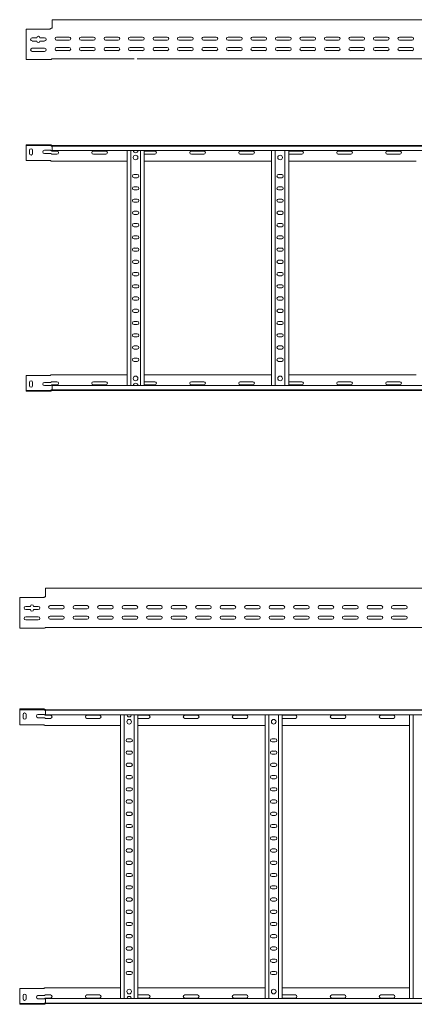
# Model space of a CAD drawing. Header units: millimetres. Extents: x -587 to 3650, y -4791 to -106.
# Tile 3 of 11: x 637 to 1443, y -4791 to -2780. Entities that reach past the tile are written whole.
import ezdxf

# ---------------------------------------------------------------- set-up
doc = ezdxf.new("R2010")
doc.units = ezdxf.units.MM

msp = doc.modelspace()

# ---------------------------------------------------------------- linework, layer by layer
at = {"color": 7, "linetype": 'Continuous', "lineweight": 15}
for p, q in [((3650.2, -2780.5), (703.2, -2780.5)), ((703.2, -2780.5), (703.2, -2787.9)), ((703.2, -2787.9), (703.2, -2793.2)), ((703.2, -2793.2), (703.2, -2793.6)), ((703.2, -2793.6), (703.2, -2797.5)), ((650.2, -2799.5), (650.2, -2857.5)), ((698.4, -2799.5), (650.2, -2799.5)), ((699.9, -2799.1), (700.5, -2798.7)), ((702.1, -2798), (702.2, -2798)), ((702.2, -2798), (703.2, -2798)), ((662.5, -2817.5), (672, -2817.5)), ((672, -2824), (662.5, -2824)), ((678.5, -2817.5), (688, -2817.5)), ((688, -2824), (678.5, -2824)), ((712.5, -2816), (738, -2816)), ((738, -2822.5), (712.5, -2822.5)), ((762.5, -2816), (788, -2816)), ((788, -2822.5), (762.5, -2822.5)), ((812.5, -2816), (838, -2816)), ((838, -2822.5), (812.5, -2822.5)), ((862.5, -2816), (888, -2816)), ((888, -2822.5), (862.5, -2822.5)), ((912.5, -2816), (938, -2816)), ((938, -2822.5), (912.5, -2822.5)), ((962.5, -2816), (988, -2816)), ((988, -2822.5), (962.5, -2822.5)), ((1012.5, -2816), (1038, -2816)), ((1038, -2822.5), (1012.5, -2822.5)), ((1062.5, -2816), (1088, -2816)), ((1088, -2822.5), (1062.5, -2822.5)), ((1112.5, -2816), (1138, -2816)), ((1138, -2822.5), (1112.5, -2822.5)), ((1162.5, -2816), (1188, -2816)), ((1188, -2822.5), (1162.5, -2822.5)), ((1212.5, -2816), (1238, -2816)), ((1238, -2822.5), (1212.5, -2822.5)), ((1262.5, -2816), (1288, -2816)), ((1288, -2822.5), (1262.5, -2822.5)), ((1312.5, -2816), (1338, -2816)), ((1338, -2822.5), (1312.5, -2822.5)), ((1362.5, -2816), (1388, -2816)), ((1388, -2822.5), (1362.5, -2822.5)), ((1412.5, -2816), (1438, -2816)), ((1438, -2822.5), (1412.5, -2822.5)), ((662.5, -2838.7), (688, -2838.7)), ((688, -2845.2), (662.5, -2845.2)), ((712.5, -2837.2), (738, -2837.2)), ((738, -2843.7), (712.5, -2843.7)), ((762.5, -2837.2), (788, -2837.2)), ((788, -2843.7), (762.5, -2843.7)), ((812.5, -2837.2), (838, -2837.2)), ((838, -2843.7), (812.5, -2843.7)), ((861.4, -2843.5), (861.9, -2843.5)), ((862.5, -2837.2), (888, -2837.2)), ((888, -2843.7), (862.5, -2843.7)), ((885.5, -2843.5), (889.1, -2843.5)), ((912.5, -2837.2), (938, -2837.2)), ((938, -2843.7), (912.5, -2843.7)), ((962.5, -2837.2), (988, -2837.2)), ((988, -2843.7), (962.5, -2843.7)), ((1012.5, -2837.2), (1038, -2837.2)), ((1038, -2843.7), (1012.5, -2843.7)), ((1062.5, -2837.2), (1088, -2837.2)), ((1088, -2843.7), (1062.5, -2843.7)), ((1112.5, -2837.2), (1138, -2837.2)), ((1138, -2843.7), (1112.5, -2843.7)), ((1162.5, -2837.2), (1188, -2837.2)), ((1188, -2843.7), (1162.5, -2843.7)), ((1180.5, -2843.5), (1184.4, -2843.5)), ((1212.5, -2837.2), (1238, -2837.2)), ((1238, -2843.7), (1212.5, -2843.7)), ((1262.5, -2837.2), (1288, -2837.2)), ((1288, -2843.7), (1262.5, -2843.7)), ((1312.5, -2837.2), (1338, -2837.2)), ((1338, -2843.7), (1312.5, -2843.7)), ((1362.5, -2837.2), (1388, -2837.2)), ((1388, -2843.7), (1362.5, -2843.7)), ((1412.5, -2837.2), (1438, -2837.2)), ((1438, -2843.7), (1412.5, -2843.7)), ((650.2, -2857.5), (650.2, -2862)), ((650.2, -2862), (699.9, -2862)), ((703.2, -2860.5), (870.8, -2860.5)), ((876.7, -2860.5), (1755.8, -2860.5)), ((650.2, -3035.9), (650.2, -3037.4)), ((698.4, -3035.9), (650.2, -3035.9)), ((650.2, -3037.4), (698.4, -3037.4)), ((650.2, -3040.4), (650.2, -3037.4)), ((650.2, -3067.9), (650.2, -3040.4)), ((657, -3047.2), (657, -3053.7)), ((663.5, -3053.7), (663.5, -3047.2)), ((687.5, -3047.2), (699.9, -3047.2)), ((699.9, -3053.7), (687.5, -3053.7)), ((698.4, -3035.9), (699.9, -3035.9)), ((699.9, -3037.4), (698.4, -3037.4)), ((699.9, -3035.9), (700.5, -3036)), ((700.5, -3037.5), (699.9, -3037.4)), ((702.1, -3036.9), (702.2, -3037)), ((702.7, -3037.4), (703.2, -3037.4)), ((703.2, -3037.4), (3650.2, -3037.4)), ((703.2, -3038.5), (703.2, -3037.4)), ((3650.2, -3038.5), (703.2, -3038.5)), ((703.2, -3047.6), (703.2, -3038.5)), ((703.2, -3047.6), (3650.2, -3047.6)), ((713, -3048.7), (703.2, -3048.7)), ((703.2, -3055.2), (713, -3055.2)), ((813, -3048.7), (787.5, -3048.7)), ((787.5, -3055.2), (813, -3055.2)), ((856.2, -3527.2), (856.2, -3047.6)), ((863.7, -3527.2), (863.7, -3047.6)), ((883.7, -3527.2), (883.7, -3047.6)), ((891.2, -3527.2), (891.2, -3047.6)), ((913, -3048.7), (891.2, -3048.7)), ((891.2, -3055.2), (913, -3055.2)), ((1013, -3048.7), (987.5, -3048.7)), ((987.5, -3055.2), (1013, -3055.2)), ((1113, -3048.7), (1087.5, -3048.7)), ((1087.5, -3055.2), (1113, -3055.2)), ((1151.2, -3527.2), (1151.2, -3047.6)), ((1158.7, -3527.2), (1158.7, -3047.6)), ((1178.7, -3527.2), (1178.7, -3047.6)), ((1186.2, -3527.2), (1186.2, -3047.6)), ((1213, -3048.7), (1187.5, -3048.7)), ((1187.5, -3055.2), (1213, -3055.2)), ((1313, -3048.7), (1287.5, -3048.7)), ((1287.5, -3055.2), (1313, -3055.2)), ((1413, -3048.7), (1387.5, -3048.7)), ((1387.5, -3055.2), (1413, -3055.2)), ((698.4, -3067.9), (650.2, -3067.9)), ((699.9, -3068.3), (700.5, -3068.7)), ((703.2, -3069.4), (702.2, -3069.4)), ((703.2, -3069.4), (856.2, -3069.4)), ((891.2, -3069.4), (1151.2, -3069.4)), ((1186.2, -3069.4), (1446.2, -3069.4)), ((877, -3096.7), (870.5, -3096.7)), ((870.5, -3103.2), (877, -3103.2)), ((1172, -3096.7), (1165.5, -3096.7)), ((1165.5, -3103.2), (1172, -3103.2)), ((877, -3121.7), (870.5, -3121.7)), ((870.5, -3128.2), (877, -3128.2)), ((1172, -3121.7), (1165.5, -3121.7)), ((1165.5, -3128.2), (1172, -3128.2)), ((877, -3146.7), (870.5, -3146.7)), ((870.5, -3153.2), (877, -3153.2)), ((1172, -3146.7), (1165.5, -3146.7)), ((1165.5, -3153.2), (1172, -3153.2)), ((877, -3171.7), (870.5, -3171.7)), ((1172, -3171.7), (1165.5, -3171.7)), ((870.5, -3178.2), (877, -3178.2)), ((877, -3196.7), (870.5, -3196.7)), ((1165.5, -3178.2), (1172, -3178.2)), ((1172, -3196.7), (1165.5, -3196.7)), ((870.5, -3203.2), (877, -3203.2)), ((1165.5, -3203.2), (1172, -3203.2)), ((877, -3221.7), (870.5, -3221.7)), ((870.5, -3228.2), (877, -3228.2)), ((1172, -3221.7), (1165.5, -3221.7)), ((1165.5, -3228.2), (1172, -3228.2)), ((877, -3246.7), (870.5, -3246.7)), ((870.5, -3253.2), (877, -3253.2)), ((1172, -3246.7), (1165.5, -3246.7)), ((1165.5, -3253.2), (1172, -3253.2)), ((877, -3271.7), (870.5, -3271.7)), ((1172, -3271.7), (1165.5, -3271.7)), ((870.5, -3278.2), (877, -3278.2)), ((877, -3296.7), (870.5, -3296.7)), ((1165.5, -3278.2), (1172, -3278.2)), ((1172, -3296.7), (1165.5, -3296.7)), ((870.5, -3303.2), (877, -3303.2)), ((1165.5, -3303.2), (1172, -3303.2)), ((877, -3321.7), (870.5, -3321.7)), ((870.5, -3328.2), (877, -3328.2)), ((1172, -3321.7), (1165.5, -3321.7)), ((1165.5, -3328.2), (1172, -3328.2)), ((877, -3346.7), (870.5, -3346.7)), ((870.5, -3353.2), (877, -3353.2)), ((1172, -3346.7), (1165.5, -3346.7)), ((1165.5, -3353.2), (1172, -3353.2)), ((877, -3371.7), (870.5, -3371.7)), ((1172, -3371.7), (1165.5, -3371.7)), ((870.5, -3378.2), (877, -3378.2)), ((877, -3396.7), (870.5, -3396.7)), ((1165.5, -3378.2), (1172, -3378.2)), ((1172, -3396.7), (1165.5, -3396.7)), ((870.5, -3403.2), (877, -3403.2)), ((1165.5, -3403.2), (1172, -3403.2)), ((877, -3421.7), (870.5, -3421.7)), ((870.5, -3428.2), (877, -3428.2)), ((1172, -3421.7), (1165.5, -3421.7)), ((1165.5, -3428.2), (1172, -3428.2)), ((877, -3446.7), (870.5, -3446.7)), ((870.5, -3453.2), (877, -3453.2)), ((1172, -3446.7), (1165.5, -3446.7)), ((1165.5, -3453.2), (1172, -3453.2)), ((877, -3471.7), (870.5, -3471.7)), ((870.5, -3478.2), (877, -3478.2)), ((1172, -3471.7), (1165.5, -3471.7)), ((1165.5, -3478.2), (1172, -3478.2)), ((698.4, -3506.9), (650.2, -3506.9)), ((650.2, -3506.9), (650.2, -3534.4)), ((699.9, -3506.5), (700.5, -3506.1)), ((703.2, -3505.4), (702.2, -3505.4)), ((703.2, -3505.4), (856.2, -3505.4)), ((891.2, -3505.4), (1151.2, -3505.4)), ((1186.2, -3505.4), (1446.2, -3505.4)), ((650.2, -3534.4), (650.2, -3537.4)), ((650.2, -3538.9), (650.2, -3537.4)), ((650.2, -3537.4), (698.4, -3537.4)), ((657, -3527.7), (657, -3521.2)), ((663.5, -3521.2), (663.5, -3527.7)), ((699.9, -3521.2), (687.5, -3521.2)), ((687.5, -3527.7), (699.9, -3527.7)), ((699.9, -3537.4), (698.4, -3537.4)), ((700.5, -3537.3), (699.9, -3537.4)), ((702.1, -3537.9), (702.2, -3537.9)), ((702.7, -3537.4), (703.2, -3537.4)), ((703.2, -3519.7), (713, -3519.7)), ((713, -3526.2), (703.2, -3526.2)), ((3650.2, -3527.2), (703.2, -3527.2)), ((703.2, -3527.2), (703.2, -3536.3)), ((703.2, -3536.3), (3650.2, -3536.3)), ((703.2, -3536.3), (703.2, -3537.4)), ((703.2, -3537.4), (3650.2, -3537.4)), ((787.5, -3519.7), (813, -3519.7)), ((813, -3526.2), (787.5, -3526.2)), ((891.2, -3519.7), (913, -3519.7)), ((913, -3526.2), (891.2, -3526.2)), ((987.5, -3519.7), (1013, -3519.7)), ((1013, -3526.2), (987.5, -3526.2)), ((1087.5, -3519.7), (1113, -3519.7)), ((1113, -3526.2), (1087.5, -3526.2)), ((1187.5, -3519.7), (1213, -3519.7)), ((1213, -3526.2), (1187.5, -3526.2)), ((1287.5, -3519.7), (1313, -3519.7)), ((1313, -3526.2), (1287.5, -3526.2)), ((1387.5, -3519.7), (1413, -3519.7)), ((1413, -3526.2), (1387.5, -3526.2)), ((698.4, -3538.9), (650.2, -3538.9)), ((698.4, -3538.9), (699.9, -3538.9)), ((699.9, -3538.9), (700.5, -3538.9)), ((685.3, -3960.5), (637.1, -3960.5)), ((637.1, -3960.5), (637.1, -4018.5)), ((686.7, -3960.1), (687.3, -3959.6)), ((689, -3959), (690.1, -3959)), ((689, -3959), (689, -3959)), ((3637.1, -3941.5), (690.1, -3941.5)), ((690.1, -3941.5), (690.1, -3948.9)), ((690.1, -3948.9), (690.1, -3954.2)), ((690.1, -3954.2), (690.1, -3954.6)), ((690.1, -3954.6), (690.1, -3958.5)), ((649.4, -3978.5), (658.9, -3978.5)), ((665.4, -3978.5), (674.9, -3978.5)), ((699.4, -3977), (724.9, -3977)), ((749.4, -3977), (774.9, -3977)), ((799.4, -3977), (824.9, -3977)), ((849.4, -3977), (874.9, -3977)), ((899.4, -3977), (924.9, -3977)), ((949.4, -3977), (974.9, -3977)), ((999.4, -3977), (1024.9, -3977)), ((1049.4, -3977), (1074.9, -3977)), ((1099.4, -3977), (1124.9, -3977)), ((1149.4, -3977), (1174.9, -3977)), ((1199.4, -3977), (1224.9, -3977)), ((1249.4, -3977), (1274.9, -3977)), ((1299.4, -3977), (1324.9, -3977)), ((1349.4, -3977), (1374.9, -3977)), ((1399.4, -3977), (1424.9, -3977)), ((658.9, -3985), (649.4, -3985)), ((649.4, -3999.7), (674.9, -3999.7)), ((674.9, -3985), (665.4, -3985)), ((724.9, -3983.5), (699.4, -3983.5)), ((699.4, -3998.2), (724.9, -3998.2)), ((774.9, -3983.5), (749.4, -3983.5)), ((749.4, -3998.2), (774.9, -3998.2)), ((824.9, -3983.5), (799.4, -3983.5)), ((799.4, -3998.2), (824.9, -3998.2)), ((874.9, -3983.5), (849.4, -3983.5)), ((849.4, -3998.2), (874.9, -3998.2)), ((924.9, -3983.5), (899.4, -3983.5)), ((899.4, -3998.2), (924.9, -3998.2)), ((974.9, -3983.5), (949.4, -3983.5)), ((949.4, -3998.2), (974.9, -3998.2)), ((1024.9, -3983.5), (999.4, -3983.5)), ((999.4, -3998.2), (1024.9, -3998.2)), ((1074.9, -3983.5), (1049.4, -3983.5)), ((1049.4, -3998.2), (1074.9, -3998.2)), ((1124.9, -3983.5), (1099.4, -3983.5)), ((1099.4, -3998.2), (1124.9, -3998.2)), ((1174.9, -3983.5), (1149.4, -3983.5)), ((1149.4, -3998.2), (1174.9, -3998.2)), ((1224.9, -3983.5), (1199.4, -3983.5)), ((1199.4, -3998.2), (1224.9, -3998.2)), ((1274.9, -3983.5), (1249.4, -3983.5)), ((1249.4, -3998.2), (1274.9, -3998.2)), ((1324.9, -3983.5), (1299.4, -3983.5)), ((1299.4, -3998.2), (1324.9, -3998.2)), ((1374.9, -3983.5), (1349.4, -3983.5)), ((1349.4, -3998.2), (1374.9, -3998.2)), ((1424.9, -3983.5), (1399.4, -3983.5)), ((1399.4, -3998.2), (1424.9, -3998.2)), ((637.1, -4018.5), (637.1, -4023)), ((674.9, -4006.2), (649.4, -4006.2)), ((724.9, -4004.7), (699.4, -4004.7)), ((774.9, -4004.7), (749.4, -4004.7)), ((824.9, -4004.7), (799.4, -4004.7)), ((848.3, -4004.5), (848.8, -4004.5)), ((874.9, -4004.7), (849.4, -4004.7)), ((872.4, -4004.5), (875.9, -4004.5)), ((924.9, -4004.7), (899.4, -4004.7)), ((974.9, -4004.7), (949.4, -4004.7)), ((1024.9, -4004.7), (999.4, -4004.7)), ((1074.9, -4004.7), (1049.4, -4004.7)), ((1124.9, -4004.7), (1099.4, -4004.7)), ((1174.9, -4004.7), (1149.4, -4004.7)), ((1167.4, -4004.5), (1171.3, -4004.5)), ((1224.9, -4004.7), (1199.4, -4004.7)), ((1274.9, -4004.7), (1249.4, -4004.7)), ((1324.9, -4004.7), (1299.4, -4004.7)), ((1374.9, -4004.7), (1349.4, -4004.7)), ((1424.9, -4004.7), (1399.4, -4004.7)), ((637.1, -4023), (686.7, -4023)), ((690.1, -4021.5), (857.7, -4021.5)), ((857.7, -4021.5), (863.5, -4021.5)), ((863.5, -4021.5), (1742.7, -4021.5)), ((637.1, -4188), (637.1, -4189.5)), ((685.3, -4188), (637.1, -4188)), ((637.1, -4189.5), (685.3, -4189.5)), ((637.1, -4192.5), (637.1, -4189.5)), ((637.1, -4220), (637.1, -4192.5)), ((643.9, -4199.3), (643.9, -4205.8)), ((650.4, -4205.8), (650.4, -4199.3)), ((674.4, -4199.3), (686.7, -4199.3)), ((685.3, -4188), (686.7, -4188)), ((686.7, -4189.5), (685.3, -4189.5)), ((686.7, -4188), (687.3, -4188.1)), ((687.3, -4189.6), (686.7, -4189.5)), ((689, -4189), (689, -4189.1)), ((689.6, -4189.5), (690, -4189.5)), ((690, -4189.5), (3637.1, -4189.5)), ((690.1, -4190.6), (690.1, -4189.5)), ((3637.1, -4190.6), (690.1, -4190.6)), ((690.1, -4199.7), (690.1, -4190.6)), ((690.1, -4199.7), (3637.1, -4199.7)), ((699.9, -4200.8), (690.1, -4200.8)), ((799.9, -4200.8), (774.4, -4200.8)), ((843.1, -4779.3), (843.1, -4199.7)), ((850.6, -4779.3), (850.6, -4199.7)), ((870.6, -4779.3), (870.6, -4199.7)), ((878.1, -4779.3), (878.1, -4199.7)), ((899.9, -4200.8), (878.1, -4200.8)), ((999.9, -4200.8), (974.4, -4200.8)), ((1099.9, -4200.8), (1074.4, -4200.8)), ((1138.1, -4779.3), (1138.1, -4199.7)), ((1145.6, -4779.3), (1145.6, -4199.7)), ((1165.6, -4779.3), (1165.6, -4199.7)), ((1173.1, -4779.3), (1173.1, -4199.7)), ((1199.9, -4200.8), (1174.4, -4200.8)), ((1299.9, -4200.8), (1274.4, -4200.8)), ((1399.9, -4200.8), (1374.4, -4200.8)), ((1433.1, -4779.3), (1433.1, -4199.7)), ((1440.6, -4779.3), (1440.6, -4199.7)), ((685.3, -4220), (637.1, -4220)), ((686.7, -4205.8), (674.4, -4205.8)), ((686.7, -4220.4), (687.3, -4220.8)), ((690.1, -4221.5), (689, -4221.5)), ((690.1, -4207.3), (699.9, -4207.3)), ((690.1, -4221.5), (843.1, -4221.5)), ((774.4, -4207.3), (799.9, -4207.3)), ((878.1, -4207.3), (899.9, -4207.3)), ((878.1, -4221.5), (1138.1, -4221.5)), ((974.4, -4207.3), (999.9, -4207.3)), ((1074.4, -4207.3), (1099.9, -4207.3)), ((1173.1, -4221.5), (1433.1, -4221.5)), ((1174.4, -4207.3), (1199.9, -4207.3)), ((1274.4, -4207.3), (1299.9, -4207.3)), ((1374.4, -4207.3), (1399.9, -4207.3)), ((863.9, -4248.8), (857.4, -4248.8)), ((857.4, -4255.3), (863.9, -4255.3)), ((1158.9, -4248.8), (1152.4, -4248.8)), ((1152.4, -4255.3), (1158.9, -4255.3)), ((863.9, -4273.8), (857.4, -4273.8)), ((857.4, -4280.3), (863.9, -4280.3)), ((1158.9, -4273.8), (1152.4, -4273.8)), ((1152.4, -4280.3), (1158.9, -4280.3)), ((863.9, -4298.8), (857.4, -4298.8)), ((1158.9, -4298.8), (1152.4, -4298.8)), ((857.4, -4305.3), (863.9, -4305.3)), ((1152.4, -4305.3), (1158.9, -4305.3)), ((863.9, -4323.8), (857.4, -4323.8)), ((857.4, -4330.3), (863.9, -4330.3)), ((1158.9, -4323.8), (1152.4, -4323.8)), ((1152.4, -4330.3), (1158.9, -4330.3)), ((863.9, -4348.8), (857.4, -4348.8)), ((857.4, -4355.3), (863.9, -4355.3)), ((1158.9, -4348.8), (1152.4, -4348.8)), ((1152.4, -4355.3), (1158.9, -4355.3)), ((863.9, -4373.8), (857.4, -4373.8)), ((857.4, -4380.3), (863.9, -4380.3)), ((1158.9, -4373.8), (1152.4, -4373.8)), ((1152.4, -4380.3), (1158.9, -4380.3)), ((863.9, -4398.8), (857.4, -4398.8)), ((1158.9, -4398.8), (1152.4, -4398.8)), ((857.4, -4405.3), (863.9, -4405.3)), ((1152.4, -4405.3), (1158.9, -4405.3)), ((863.9, -4423.8), (857.4, -4423.8)), ((857.4, -4430.3), (863.9, -4430.3)), ((1158.9, -4423.8), (1152.4, -4423.8)), ((1152.4, -4430.3), (1158.9, -4430.3)), ((863.9, -4448.8), (857.4, -4448.8)), ((857.4, -4455.3), (863.9, -4455.3)), ((1158.9, -4448.8), (1152.4, -4448.8)), ((1152.4, -4455.3), (1158.9, -4455.3)), ((863.9, -4473.8), (857.4, -4473.8)), ((857.4, -4480.3), (863.9, -4480.3)), ((1158.9, -4473.8), (1152.4, -4473.8)), ((1152.4, -4480.3), (1158.9, -4480.3)), ((863.9, -4498.8), (857.4, -4498.8)), ((1158.9, -4498.8), (1152.4, -4498.8)), ((857.4, -4505.3), (863.9, -4505.3)), ((1152.4, -4505.3), (1158.9, -4505.3)), ((863.9, -4523.8), (857.4, -4523.8)), ((857.4, -4530.3), (863.9, -4530.3)), ((1158.9, -4523.8), (1152.4, -4523.8)), ((1152.4, -4530.3), (1158.9, -4530.3)), ((863.9, -4548.8), (857.4, -4548.8)), ((857.4, -4555.3), (863.9, -4555.3)), ((1158.9, -4548.8), (1152.4, -4548.8)), ((1152.4, -4555.3), (1158.9, -4555.3)), ((863.9, -4573.8), (857.4, -4573.8)), ((857.4, -4580.3), (863.9, -4580.3)), ((1158.9, -4573.8), (1152.4, -4573.8)), ((1152.4, -4580.3), (1158.9, -4580.3)), ((863.9, -4598.8), (857.4, -4598.8)), ((1158.9, -4598.8), (1152.4, -4598.8)), ((857.4, -4605.3), (863.9, -4605.3)), ((863.9, -4623.8), (857.4, -4623.8)), ((1152.4, -4605.3), (1158.9, -4605.3)), ((1158.9, -4623.8), (1152.4, -4623.8)), ((857.4, -4630.3), (863.9, -4630.3)), ((1152.4, -4630.3), (1158.9, -4630.3)), ((863.9, -4648.8), (857.4, -4648.8)), ((857.4, -4655.3), (863.9, -4655.3)), ((1158.9, -4648.8), (1152.4, -4648.8)), ((1152.4, -4655.3), (1158.9, -4655.3)), ((863.9, -4673.8), (857.4, -4673.8)), ((857.4, -4680.3), (863.9, -4680.3)), ((1158.9, -4673.8), (1152.4, -4673.8)), ((1152.4, -4680.3), (1158.9, -4680.3)), ((863.9, -4698.8), (857.4, -4698.8)), ((1158.9, -4698.8), (1152.4, -4698.8)), ((857.4, -4705.3), (863.9, -4705.3)), ((863.9, -4723.8), (857.4, -4723.8)), ((1152.4, -4705.3), (1158.9, -4705.3)), ((1158.9, -4723.8), (1152.4, -4723.8)), ((857.4, -4730.3), (863.9, -4730.3)), ((1152.4, -4730.3), (1158.9, -4730.3)), ((685.3, -4759), (637.1, -4759)), ((637.1, -4759), (637.1, -4786.5)), ((686.7, -4758.6), (687.3, -4758.2)), ((690.1, -4757.5), (689, -4757.5)), ((690.1, -4757.5), (843.1, -4757.5)), ((878.1, -4757.5), (1138.1, -4757.5)), ((1173.1, -4757.5), (1433.1, -4757.5)), ((643.9, -4779.8), (643.9, -4773.3)), ((650.4, -4773.3), (650.4, -4779.8)), ((686.7, -4773.3), (674.4, -4773.3)), ((674.4, -4779.8), (686.7, -4779.8)), ((690.1, -4771.8), (699.9, -4771.8)), ((699.9, -4778.3), (690.1, -4778.3)), ((3637.1, -4779.3), (690.1, -4779.3)), ((690.1, -4779.3), (690.1, -4788.4)), ((774.4, -4771.8), (799.9, -4771.8)), ((799.9, -4778.3), (774.4, -4778.3)), ((878.1, -4771.8), (899.9, -4771.8)), ((899.9, -4778.3), (878.1, -4778.3)), ((974.4, -4771.8), (999.9, -4771.8)), ((999.9, -4778.3), (974.4, -4778.3)), ((1074.4, -4771.8), (1099.9, -4771.8)), ((1099.9, -4778.3), (1074.4, -4778.3)), ((1174.4, -4771.8), (1199.9, -4771.8)), ((1199.9, -4778.3), (1174.4, -4778.3)), ((1274.4, -4771.8), (1299.9, -4771.8)), ((1299.9, -4778.3), (1274.4, -4778.3)), ((1374.4, -4771.8), (1399.9, -4771.8)), ((1399.9, -4778.3), (1374.4, -4778.3)), ((637.1, -4786.5), (637.1, -4789.5)), ((637.1, -4791), (637.1, -4789.5)), ((637.1, -4789.5), (685.3, -4789.5)), ((685.3, -4791), (637.1, -4791)), ((686.7, -4789.5), (685.3, -4789.5)), ((685.3, -4791), (686.7, -4791)), ((687.3, -4789.4), (686.7, -4789.5)), ((686.7, -4791), (687.3, -4791)), ((689, -4790), (689, -4789.9)), ((689.6, -4789.5), (690, -4789.5)), ((690, -4789.5), (3637.1, -4789.5)), ((690.1, -4788.4), (3637.1, -4788.4)), ((690.1, -4788.4), (690.1, -4789.5))]:
    msp.add_line(p, q, dxfattribs=at)
at = {"color": 7, "linetype": 'Continuous', "lineweight": 15, "flags": 128}
for points in [[(1187.5, -3048.7), (1186.4, -3048.9), (1186.2, -3048.9)], [(1186.2, -3054.9), (1186.4, -3055), (1187.5, -3055.2)], [(1186.2, -3519.9), (1186.4, -3519.9), (1187.5, -3519.7)], [(1187.5, -3526.2), (1186.4, -3526), (1186.2, -3525.9)], [(1174.4, -4200.8), (1173.2, -4201), (1173.1, -4201)], [(1173.1, -4207), (1173.2, -4207.1), (1174.4, -4207.3)], [(1173.1, -4772), (1173.2, -4772), (1174.4, -4771.8)], [(1174.4, -4778.3), (1173.2, -4778.1), (1173.1, -4778)]]:
    msp.add_lwpolyline(points, dxfattribs=at)
at = {"color": 7, "linetype": 'Continuous', "lineweight": 15}
for centre in [(873.7, -3061.9), (1168.7, -3061.9), (873.7, -3512.9), (1168.7, -3512.9), (860.6, -4214), (1155.6, -4214), (860.6, -4765), (1155.6, -4765)]:
    msp.add_circle(centre, 4.75, dxfattribs=at)
for centre, radius, start, end in [((675.2, -2817.5), 3.25, 0, 180), ((698.4, -2796.5), 3, 270, 299.6396), ((702.7, -2797.5), 0.5, 270, 328.6677), ((662.5, -2820.7), 3.25, 90, 270), ((675.2, -2824), 3.25, 180, 0), ((688, -2820.7), 3.25, 270, 90), ((712.5, -2819.2), 3.25, 90, 270), ((738, -2819.2), 3.25, 270, 90), ((762.5, -2819.2), 3.25, 90, 270), ((788, -2819.2), 3.25, 270, 90), ((812.5, -2819.2), 3.25, 90, 270), ((838, -2819.2), 3.25, 270, 90), ((862.5, -2819.2), 3.25, 90, 270), ((888, -2819.2), 3.25, 270, 90), ((912.5, -2819.2), 3.25, 90, 270), ((938, -2819.2), 3.25, 270, 90), ((962.5, -2819.2), 3.25, 90, 270), ((988, -2819.2), 3.25, 270, 90), ((1012.5, -2819.2), 3.25, 90, 270), ((1038, -2819.2), 3.25, 270, 90), ((1062.5, -2819.2), 3.25, 90, 270), ((1088, -2819.2), 3.25, 270, 90), ((1112.5, -2819.2), 3.25, 90, 270), ((1138, -2819.2), 3.25, 270, 90), ((1162.5, -2819.2), 3.25, 90, 270), ((1188, -2819.2), 3.25, 270, 90), ((1212.5, -2819.2), 3.25, 90, 270), ((1238, -2819.2), 3.25, 270, 90), ((1262.5, -2819.2), 3.25, 90, 270), ((1288, -2819.2), 3.25, 270, 90), ((1312.5, -2819.2), 3.25, 90, 270), ((1338, -2819.2), 3.25, 270, 90), ((1362.5, -2819.2), 3.25, 90, 270), ((1388, -2819.2), 3.25, 270, 90), ((1412.5, -2819.2), 3.25, 90, 270), ((1438, -2819.2), 3.25, 270, 90), ((662.5, -2842), 3.25, 90, 270), ((688, -2842), 3.25, 270, 90), ((712.5, -2840.5), 3.25, 90, 270), ((738, -2840.5), 3.25, 270, 90), ((762.5, -2840.5), 3.25, 90, 270), ((788, -2840.5), 3.25, 270, 90), ((812.5, -2840.5), 3.25, 90, 270), ((838, -2840.5), 3.25, 270, 90), ((862.5, -2840.5), 3.25, 90, 270), ((861.9, -2845.3), 1.8, 63.4372, 90), ((885.5, -2845.3), 1.8, 90, 116.5628), ((888, -2840.5), 3.25, 270, 90), ((912.5, -2840.5), 3.25, 90, 270), ((938, -2840.5), 3.25, 270, 90), ((962.5, -2840.5), 3.25, 90, 270), ((988, -2840.5), 3.25, 270, 90), ((1012.5, -2840.5), 3.25, 90, 270), ((1038, -2840.5), 3.25, 270, 90), ((1062.5, -2840.5), 3.25, 90, 270), ((1088, -2840.5), 3.25, 270, 90), ((1112.5, -2840.5), 3.25, 90, 270), ((1138, -2840.5), 3.25, 270, 90), ((1162.5, -2840.5), 3.25, 90, 270), ((1180.5, -2845.3), 1.8, 90, 116.5628), ((1184.4, -2845.3), 1.8, 63.4372, 90), ((1188, -2840.5), 3.25, 270, 90), ((1212.5, -2840.5), 3.25, 90, 270), ((1238, -2840.5), 3.25, 270, 90), ((1262.5, -2840.5), 3.25, 90, 270), ((1288, -2840.5), 3.25, 270, 90), ((1312.5, -2840.5), 3.25, 90, 270), ((1338, -2840.5), 3.25, 270, 90), ((1362.5, -2840.5), 3.25, 90, 270), ((1388, -2840.5), 3.25, 270, 90), ((1412.5, -2840.5), 3.25, 90, 270), ((1438, -2840.5), 3.25, 270, 90), ((699.9, -2859), 3, 270, 318.1897), ((703.2, -2862), 1.5, 90, 138.1897), ((660.2, -3047.2), 3.25, 0, 180), ((660.2, -3053.7), 3.25, 180, 0), ((687.5, -3050.4), 3.25, 90, 270), ((703.2, -3035.9), 1.5, 224.8835, 270), ((703.2, -3035.9), 3, 249.2512, 260.4059), ((713, -3051.9), 3.25, 270, 90), ((787.5, -3051.9), 3.25, 90, 270), ((813, -3051.9), 3.25, 270, 90), ((873.7, -3047.3), 4.75, 183.9233, 356.0767), ((913, -3051.9), 3.25, 270, 90), ((987.5, -3051.9), 3.25, 90, 270), ((1013, -3051.9), 3.25, 270, 90), ((1087.5, -3051.9), 3.25, 90, 270), ((1113, -3051.9), 3.25, 270, 90), ((1213, -3051.9), 3.25, 270, 90), ((1287.5, -3051.9), 3.25, 90, 270), ((1313, -3051.9), 3.25, 270, 90), ((1387.5, -3051.9), 3.25, 90, 270), ((1413, -3051.9), 3.25, 270, 90), ((698.4, -3070.9), 3, 60.3604, 90), ((870.5, -3099.9), 3.25, 90, 270), ((877, -3099.9), 3.25, 270, 90), ((1165.5, -3099.9), 3.25, 90, 270), ((1172, -3099.9), 3.25, 270, 90), ((870.5, -3124.9), 3.25, 90, 270), ((877, -3124.9), 3.25, 270, 90), ((1165.5, -3124.9), 3.25, 90, 270), ((1172, -3124.9), 3.25, 270, 90), ((870.5, -3149.9), 3.25, 90, 270), ((877, -3149.9), 3.25, 270, 90), ((1165.5, -3149.9), 3.25, 90, 270), ((1172, -3149.9), 3.25, 270, 90), ((870.5, -3174.9), 3.25, 90, 270), ((877, -3174.9), 3.25, 270, 90), ((1165.5, -3174.9), 3.25, 90, 270), ((1172, -3174.9), 3.25, 270, 90), ((870.5, -3199.9), 3.25, 90, 270), ((877, -3199.9), 3.25, 270, 90), ((1165.5, -3199.9), 3.25, 90, 270), ((1172, -3199.9), 3.25, 270, 90), ((870.5, -3224.9), 3.25, 90, 270), ((877, -3224.9), 3.25, 270, 90), ((1165.5, -3224.9), 3.25, 90, 270), ((1172, -3224.9), 3.25, 270, 90), ((870.5, -3249.9), 3.25, 90, 270), ((877, -3249.9), 3.25, 270, 90), ((1165.5, -3249.9), 3.25, 90, 270), ((1172, -3249.9), 3.25, 270, 90), ((870.5, -3274.9), 3.25, 90, 270), ((877, -3274.9), 3.25, 270, 90), ((1165.5, -3274.9), 3.25, 90, 270), ((1172, -3274.9), 3.25, 270, 90), ((870.5, -3299.9), 3.25, 90, 270), ((877, -3299.9), 3.25, 270, 90), ((1165.5, -3299.9), 3.25, 90, 270), ((1172, -3299.9), 3.25, 270, 90), ((870.5, -3324.9), 3.25, 90, 270), ((877, -3324.9), 3.25, 270, 90), ((1165.5, -3324.9), 3.25, 90, 270), ((1172, -3324.9), 3.25, 270, 90), ((870.5, -3349.9), 3.25, 90, 270), ((877, -3349.9), 3.25, 270, 90), ((1165.5, -3349.9), 3.25, 90, 270), ((1172, -3349.9), 3.25, 270, 90), ((870.5, -3374.9), 3.25, 90, 270), ((877, -3374.9), 3.25, 270, 90), ((1165.5, -3374.9), 3.25, 90, 270), ((1172, -3374.9), 3.25, 270, 90), ((870.5, -3399.9), 3.25, 90, 270), ((877, -3399.9), 3.25, 270, 90), ((1165.5, -3399.9), 3.25, 90, 270), ((1172, -3399.9), 3.25, 270, 90), ((870.5, -3424.9), 3.25, 90, 270), ((877, -3424.9), 3.25, 270, 90), ((1165.5, -3424.9), 3.25, 90, 270), ((1172, -3424.9), 3.25, 270, 90), ((870.5, -3449.9), 3.25, 90, 270), ((877, -3449.9), 3.25, 270, 90), ((1165.5, -3449.9), 3.25, 90, 270), ((1172, -3449.9), 3.25, 270, 90), ((870.5, -3474.9), 3.25, 90, 270), ((877, -3474.9), 3.25, 270, 90), ((1165.5, -3474.9), 3.25, 90, 270), ((1172, -3474.9), 3.25, 270, 90), ((660.2, -3521.2), 3.25, 0, 180), ((698.4, -3503.9), 3, 270, 299.6396), ((660.2, -3527.7), 3.25, 180, 0), ((687.5, -3524.4), 3.25, 90, 270), ((703.2, -3538.9), 3, 99.5941, 110.7488), ((703.2, -3538.9), 1.5, 90, 135.1165), ((713, -3522.9), 3.25, 270, 90), ((787.5, -3522.9), 3.25, 90, 270), ((813, -3522.9), 3.25, 270, 90), ((873.7, -3527.5), 4.75, 3.9233, 176.0767), ((913, -3522.9), 3.25, 270, 90), ((987.5, -3522.9), 3.25, 90, 270), ((1013, -3522.9), 3.25, 270, 90), ((1087.5, -3522.9), 3.25, 90, 270), ((1113, -3522.9), 3.25, 270, 90), ((1213, -3522.9), 3.25, 270, 90), ((1287.5, -3522.9), 3.25, 90, 270), ((1313, -3522.9), 3.25, 270, 90), ((1387.5, -3522.9), 3.25, 90, 270), ((1413, -3522.9), 3.25, 270, 90), ((685.3, -3957.5), 3, 270, 299.6396), ((689.6, -3958.5), 0.5, 270, 328.6677), ((649.4, -3981.7), 3.25, 90, 270), ((662.1, -3978.5), 3.25, 0, 180), ((674.9, -3981.7), 3.25, 270, 90), ((699.4, -3980.2), 3.25, 90, 270), ((724.9, -3980.2), 3.25, 270, 90), ((749.4, -3980.2), 3.25, 90, 270), ((774.9, -3980.2), 3.25, 270, 90), ((799.4, -3980.2), 3.25, 90, 270), ((824.9, -3980.2), 3.25, 270, 90), ((849.4, -3980.2), 3.25, 90, 270), ((874.9, -3980.2), 3.25, 270, 90), ((899.4, -3980.2), 3.25, 90, 270), ((924.9, -3980.2), 3.25, 270, 90), ((949.4, -3980.2), 3.25, 90, 270), ((974.9, -3980.2), 3.25, 270, 90), ((999.4, -3980.2), 3.25, 90, 270), ((1024.9, -3980.2), 3.25, 270, 90), ((1049.4, -3980.2), 3.25, 90, 270), ((1074.9, -3980.2), 3.25, 270, 90), ((1099.4, -3980.2), 3.25, 90, 270), ((1124.9, -3980.2), 3.25, 270, 90), ((1149.4, -3980.2), 3.25, 90, 270), ((1174.9, -3980.2), 3.25, 270, 90), ((1199.4, -3980.2), 3.25, 90, 270), ((1224.9, -3980.2), 3.25, 270, 90), ((1249.4, -3980.2), 3.25, 90, 270), ((1274.9, -3980.2), 3.25, 270, 90), ((1299.4, -3980.2), 3.25, 90, 270), ((1324.9, -3980.2), 3.25, 270, 90), ((1349.4, -3980.2), 3.25, 90, 270), ((1374.9, -3980.2), 3.25, 270, 90), ((1399.4, -3980.2), 3.25, 90, 270), ((1424.9, -3980.2), 3.25, 270, 90), ((649.4, -4003), 3.25, 90, 270), ((662.1, -3985), 3.25, 180, 0), ((674.9, -4003), 3.25, 270, 90), ((699.4, -4001.5), 3.25, 90, 270), ((724.9, -4001.5), 3.25, 270, 90), ((749.4, -4001.5), 3.25, 90, 270), ((774.9, -4001.5), 3.25, 270, 90), ((799.4, -4001.5), 3.25, 90, 270), ((824.9, -4001.5), 3.25, 270, 90), ((849.4, -4001.5), 3.25, 90, 270), ((874.9, -4001.5), 3.25, 270, 90), ((899.4, -4001.5), 3.25, 90, 270), ((924.9, -4001.5), 3.25, 270, 90), ((949.4, -4001.5), 3.25, 90, 270), ((974.9, -4001.5), 3.25, 270, 90), ((999.4, -4001.5), 3.25, 90, 270), ((1024.9, -4001.5), 3.25, 270, 90), ((1049.4, -4001.5), 3.25, 90, 270), ((1074.9, -4001.5), 3.25, 270, 90), ((1099.4, -4001.5), 3.25, 90, 270), ((1124.9, -4001.5), 3.25, 270, 90), ((1149.4, -4001.5), 3.25, 90, 270), ((1174.9, -4001.5), 3.25, 270, 90), ((1199.4, -4001.5), 3.25, 90, 270), ((1224.9, -4001.5), 3.25, 270, 90), ((1249.4, -4001.5), 3.25, 90, 270), ((1274.9, -4001.5), 3.25, 270, 90), ((1299.4, -4001.5), 3.25, 90, 270), ((1324.9, -4001.5), 3.25, 270, 90), ((1349.4, -4001.5), 3.25, 90, 270), ((1374.9, -4001.5), 3.25, 270, 90), ((1399.4, -4001.5), 3.25, 90, 270), ((1424.9, -4001.5), 3.25, 270, 90), ((848.8, -4006.3), 1.8, 63.4372, 90), ((872.4, -4006.3), 1.8, 90, 116.5628), ((1167.4, -4006.3), 1.8, 90, 116.5628), ((1171.3, -4006.3), 1.8, 63.4372, 90), ((686.7, -4020), 3, 270, 318.1897), ((690.1, -4023), 1.5, 90, 138.1897), ((647.1, -4199.3), 3.25, 0, 180), ((674.4, -4202.5), 3.25, 90, 270), ((690.1, -4188), 1.5, 224.8835, 270), ((690.1, -4188), 3, 249.2512, 260.4059), ((699.9, -4204), 3.25, 270, 90), ((774.4, -4204), 3.25, 90, 270), ((799.9, -4204), 3.25, 270, 90), ((860.6, -4199.4), 4.75, 183.9233, 356.0767), ((899.9, -4204), 3.25, 270, 90), ((974.4, -4204), 3.25, 90, 270), ((999.9, -4204), 3.25, 270, 90), ((1074.4, -4204), 3.25, 90, 270), ((1099.9, -4204), 3.25, 270, 90), ((1199.9, -4204), 3.25, 270, 90), ((1274.4, -4204), 3.25, 90, 270), ((1299.9, -4204), 3.25, 270, 90), ((1374.4, -4204), 3.25, 90, 270), ((1399.9, -4204), 3.25, 270, 90), ((647.1, -4205.8), 3.25, 180, 0), ((685.3, -4223), 3, 60.3604, 90), ((857.4, -4252), 3.25, 90, 270), ((863.9, -4252), 3.25, 270, 90), ((1152.4, -4252), 3.25, 90, 270), ((1158.9, -4252), 3.25, 270, 90), ((857.4, -4277), 3.25, 90, 270), ((863.9, -4277), 3.25, 270, 90), ((1152.4, -4277), 3.25, 90, 270), ((1158.9, -4277), 3.25, 270, 90), ((857.4, -4302), 3.25, 90, 270), ((863.9, -4302), 3.25, 270, 90), ((1152.4, -4302), 3.25, 90, 270), ((1158.9, -4302), 3.25, 270, 90), ((857.4, -4327), 3.25, 90, 270), ((863.9, -4327), 3.25, 270, 90), ((1152.4, -4327), 3.25, 90, 270), ((1158.9, -4327), 3.25, 270, 90), ((857.4, -4352), 3.25, 90, 270), ((863.9, -4352), 3.25, 270, 90), ((1152.4, -4352), 3.25, 90, 270), ((1158.9, -4352), 3.25, 270, 90), ((857.4, -4377), 3.25, 90, 270), ((863.9, -4377), 3.25, 270, 90), ((1152.4, -4377), 3.25, 90, 270), ((1158.9, -4377), 3.25, 270, 90), ((857.4, -4402), 3.25, 90, 270), ((863.9, -4402), 3.25, 270, 90), ((1152.4, -4402), 3.25, 90, 270), ((1158.9, -4402), 3.25, 270, 90), ((857.4, -4427), 3.25, 90, 270), ((863.9, -4427), 3.25, 270, 90), ((1152.4, -4427), 3.25, 90, 270), ((1158.9, -4427), 3.25, 270, 90), ((857.4, -4452), 3.25, 90, 270), ((863.9, -4452), 3.25, 270, 90), ((1152.4, -4452), 3.25, 90, 270), ((1158.9, -4452), 3.25, 270, 90), ((857.4, -4477), 3.25, 90, 270), ((863.9, -4477), 3.25, 270, 90), ((1152.4, -4477), 3.25, 90, 270), ((1158.9, -4477), 3.25, 270, 90), ((857.4, -4502), 3.25, 90, 270), ((863.9, -4502), 3.25, 270, 90), ((1152.4, -4502), 3.25, 90, 270), ((1158.9, -4502), 3.25, 270, 90), ((857.4, -4527), 3.25, 90, 270), ((863.9, -4527), 3.25, 270, 90), ((1152.4, -4527), 3.25, 90, 270), ((1158.9, -4527), 3.25, 270, 90), ((857.4, -4552), 3.25, 90, 270), ((863.9, -4552), 3.25, 270, 90), ((1152.4, -4552), 3.25, 90, 270), ((1158.9, -4552), 3.25, 270, 90), ((857.4, -4577), 3.25, 90, 270), ((863.9, -4577), 3.25, 270, 90), ((1152.4, -4577), 3.25, 90, 270), ((1158.9, -4577), 3.25, 270, 90), ((857.4, -4602), 3.25, 90, 270), ((863.9, -4602), 3.25, 270, 90), ((1152.4, -4602), 3.25, 90, 270), ((1158.9, -4602), 3.25, 270, 90), ((857.4, -4627), 3.25, 90, 270), ((863.9, -4627), 3.25, 270, 90), ((1152.4, -4627), 3.25, 90, 270), ((1158.9, -4627), 3.25, 270, 90), ((857.4, -4652), 3.25, 90, 270), ((863.9, -4652), 3.25, 270, 90), ((1152.4, -4652), 3.25, 90, 270), ((1158.9, -4652), 3.25, 270, 90), ((857.4, -4677), 3.25, 90, 270), ((863.9, -4677), 3.25, 270, 90), ((1152.4, -4677), 3.25, 90, 270), ((1158.9, -4677), 3.25, 270, 90), ((857.4, -4702), 3.25, 90, 270), ((863.9, -4702), 3.25, 270, 90), ((1152.4, -4702), 3.25, 90, 270), ((1158.9, -4702), 3.25, 270, 90), ((857.4, -4727), 3.25, 90, 270), ((863.9, -4727), 3.25, 270, 90), ((1152.4, -4727), 3.25, 90, 270), ((1158.9, -4727), 3.25, 270, 90), ((685.3, -4756), 3, 270, 299.6396), ((647.1, -4773.3), 3.25, 0, 180), ((647.1, -4779.8), 3.25, 180, 0), ((674.4, -4776.5), 3.25, 90, 270), ((699.9, -4775), 3.25, 270, 90), ((774.4, -4775), 3.25, 90, 270), ((799.9, -4775), 3.25, 270, 90), ((860.6, -4779.6), 4.75, 3.9233, 176.0767), ((899.9, -4775), 3.25, 270, 90), ((974.4, -4775), 3.25, 90, 270), ((999.9, -4775), 3.25, 270, 90), ((1074.4, -4775), 3.25, 90, 270), ((1099.9, -4775), 3.25, 270, 90), ((1199.9, -4775), 3.25, 270, 90), ((1274.4, -4775), 3.25, 90, 270), ((1299.9, -4775), 3.25, 270, 90), ((1374.4, -4775), 3.25, 90, 270), ((1399.9, -4775), 3.25, 270, 90), ((690.1, -4791), 3, 99.5941, 110.7488), ((690.1, -4791), 1.5, 90, 135.1165)]:
    msp.add_arc(centre, radius, start, end, dxfattribs=at)
for points, knots in [([(700.5, -2798.7), (700.6, -2798.5), (700.9, -2798.3), (701.5, -2798), (701.9, -2798), (702.1, -2798), (702.1, -2798)], [0, 0, 0, 0, 0.266463, 0.610739, 0.942052, 1, 1, 1, 1]), ([(703.2, -2797.7), (703.2, -2797.7), (703.2, -2797.6), (703.2, -2797.5), (703.2, -2797.5)], [0, 0, 0, 0, 0.614497, 1, 1, 1, 1]), ([(699.9, -3047.2), (700, -3047.2), (700.3, -3047.2), (700.7, -3047.3), (700.9, -3047.4), (701, -3047.5)], [0, 0, 0, 0, 0.346327, 0.691474, 1, 1, 1, 1]), ([(701, -3054), (700.9, -3053.9), (700.6, -3053.8), (700.2, -3053.7), (700, -3053.7), (699.9, -3053.7)], [0, 0, 0, 0, 0.4065921, 0.8153403, 1, 1, 1, 1]), ([(700.5, -3036), (700.6, -3036), (700.9, -3036.1), (701.5, -3036.4), (701.9, -3036.7), (702.1, -3036.9), (702.1, -3036.9)], [0, 0, 0, 0, 0.266463, 0.610739, 0.942052, 1, 1, 1, 1]), ([(701, -3037.9), (700.9, -3037.8), (700.7, -3037.6), (700.5, -3037.6), (700.5, -3037.5)], [0, 0, 0, 0, 0.627768, 1, 1, 1, 1]), ([(702.2, -3038.7), (701.9, -3038.6), (701.5, -3038.4), (701.1, -3038.1), (701, -3037.9)], [0, 0, 0, 0, 0.578861, 1, 1, 1, 1]), ([(701, -3047.5), (701.2, -3047.6), (701.3, -3047.7), (701.5, -3047.9), (701.6, -3047.9)], [0, 0, 0, 0, 0.7716576, 1, 1, 1, 1]), ([(701.6, -3054.4), (701.4, -3054.3), (701.2, -3054.1), (701, -3054), (701, -3054)], [0, 0, 0, 0, 0.771596, 1, 1, 1, 1]), ([(701.6, -3047.9), (701.7, -3048.1), (702.1, -3048.4), (702.7, -3048.6), (703.1, -3048.7), (703.2, -3048.7)], [0, 0, 0, 0, 0.407021, 0.751647, 1, 1, 1, 1]), ([(703.2, -3055.2), (703, -3055.1), (702.6, -3055.1), (702, -3054.8), (701.7, -3054.6), (701.6, -3054.4)], [0, 0, 0, 0, 0.333665, 0.666043, 1, 1, 1, 1]), ([(703.2, -3038.9), (703.2, -3038.9), (703.2, -3038.9), (703.1, -3038.9), (703, -3038.9), (702.9, -3038.9), (702.8, -3038.9), (702.7, -3038.9)], [0, 0, 0, 0, 0.214041, 0.428088, 0.641869, 0.854622, 1, 1, 1, 1]), ([(703.2, -3037.4), (703.2, -3037.4), (703.2, -3037.4), (703.2, -3037.4), (703.2, -3037.4)], [0, 0, 0, 0, 0.614497, 1, 1, 1, 1]), ([(700.5, -3068.7), (700.5, -3068.8), (700.7, -3069), (700.9, -3069.1), (701, -3069.1)], [0, 0, 0, 0, 0.35721, 1, 1, 1, 1]), ([(701, -3069.1), (701.2, -3069.2), (701.5, -3069.4), (702, -3069.4), (702.2, -3069.4)], [0, 0, 0, 0, 0.596465, 1, 1, 1, 1]), ([(700.5, -3506.1), (700.5, -3506), (700.7, -3505.9), (700.9, -3505.8), (701, -3505.7)], [0, 0, 0, 0, 0.35721, 1, 1, 1, 1]), ([(701, -3505.7), (701.2, -3505.6), (701.5, -3505.5), (702, -3505.4), (702.2, -3505.4)], [0, 0, 0, 0, 0.596465, 1, 1, 1, 1]), ([(701, -3520.9), (700.9, -3520.9), (700.6, -3521.1), (700.2, -3521.2), (700, -3521.2), (699.9, -3521.2)], [0, 0, 0, 0, 0.406592, 0.81534, 1, 1, 1, 1]), ([(699.9, -3527.7), (700, -3527.7), (700.3, -3527.6), (700.7, -3527.5), (700.9, -3527.4), (701, -3527.4)], [0, 0, 0, 0, 0.346327, 0.691474, 1, 1, 1, 1]), ([(701, -3536.9), (700.9, -3537), (700.7, -3537.2), (700.5, -3537.3), (700.5, -3537.3)], [0, 0, 0, 0, 0.627768, 1, 1, 1, 1]), ([(700.5, -3538.9), (700.6, -3538.8), (700.9, -3538.8), (701.5, -3538.5), (701.9, -3538.1), (702.1, -3537.9), (702.1, -3537.9)], [0, 0, 0, 0, 0.266463, 0.610739, 0.942052, 1, 1, 1, 1]), ([(701.6, -3520.4), (701.4, -3520.6), (701.2, -3520.7), (701, -3520.8), (701, -3520.9)], [0, 0, 0, 0, 0.771596, 1, 1, 1, 1]), ([(701, -3527.4), (701.2, -3527.3), (701.3, -3527.2), (701.5, -3527), (701.6, -3526.9)], [0, 0, 0, 0, 0.771658, 1, 1, 1, 1]), ([(702.2, -3536.1), (701.9, -3536.2), (701.5, -3536.4), (701.1, -3536.8), (701, -3536.9)], [0, 0, 0, 0, 0.578861, 1, 1, 1, 1]), ([(703.2, -3519.7), (703, -3519.7), (702.6, -3519.7), (702, -3520), (701.7, -3520.3), (701.6, -3520.4)], [0, 0, 0, 0, 0.333665, 0.666043, 1, 1, 1, 1]), ([(701.6, -3526.9), (701.7, -3526.8), (702.1, -3526.4), (702.7, -3526.2), (703.1, -3526.2), (703.2, -3526.2)], [0, 0, 0, 0, 0.407021, 0.751647, 1, 1, 1, 1]), ([(703.2, -3535.9), (703.2, -3535.9), (703.2, -3535.9), (703.1, -3535.9), (703, -3535.9), (702.9, -3535.9), (702.8, -3536), (702.7, -3536)], [0, 0, 0, 0, 0.214041, 0.428088, 0.641869, 0.854622, 1, 1, 1, 1]), ([(703.2, -3537.4), (703.2, -3537.4), (703.2, -3537.4), (703.2, -3537.4), (703.2, -3537.4)], [0, 0, 0, 0, 0.614497, 1, 1, 1, 1]), ([(687.3, -3959.6), (687.5, -3959.5), (687.8, -3959.3), (688.4, -3959), (688.8, -3959), (689, -3959), (689, -3959)], [0, 0, 0, 0, 0.266463, 0.610739, 0.942052, 1, 1, 1, 1]), ([(690, -3958.7), (690.1, -3958.7), (690.1, -3958.6), (690.1, -3958.5), (690.1, -3958.5)], [0, 0, 0, 0, 0.614497, 1, 1, 1, 1]), ([(686.7, -4199.3), (686.9, -4199.3), (687.2, -4199.3), (687.6, -4199.4), (687.8, -4199.5), (687.9, -4199.6)], [0, 0, 0, 0, 0.346327, 0.691474, 1, 1, 1, 1]), ([(687.3, -4188.1), (687.5, -4188.1), (687.8, -4188.2), (688.4, -4188.5), (688.8, -4188.8), (689, -4189), (689, -4189)], [0, 0, 0, 0, 0.266463, 0.610739, 0.942052, 1, 1, 1, 1]), ([(687.9, -4190), (687.8, -4189.9), (687.6, -4189.7), (687.4, -4189.7), (687.3, -4189.6)], [0, 0, 0, 0, 0.627768, 1, 1, 1, 1]), ([(689, -4190.8), (688.8, -4190.7), (688.3, -4190.5), (688, -4190.1), (687.9, -4190)], [0, 0, 0, 0, 0.578861, 1, 1, 1, 1]), ([(687.9, -4199.6), (688, -4199.6), (688.2, -4199.8), (688.4, -4200), (688.4, -4200)], [0, 0, 0, 0, 0.7716576, 1, 1, 1, 1]), ([(688.4, -4200), (688.6, -4200.2), (688.9, -4200.5), (689.5, -4200.7), (689.9, -4200.7), (690.1, -4200.8)], [0, 0, 0, 0, 0.407021, 0.751647, 1, 1, 1, 1]), ([(690.1, -4191), (690.1, -4191), (690.1, -4191), (690, -4191), (689.9, -4191), (689.7, -4191), (689.6, -4191), (689.6, -4191)], [0, 0, 0, 0, 0.214041, 0.428088, 0.641869, 0.854622, 1, 1, 1, 1]), ([(690, -4189.5), (690.1, -4189.5), (690.1, -4189.5), (690.1, -4189.5), (690.1, -4189.5)], [0, 0, 0, 0, 0.614497, 1, 1, 1, 1]), ([(687.9, -4206.1), (687.7, -4206), (687.5, -4205.9), (687.1, -4205.8), (686.8, -4205.8), (686.7, -4205.8)], [0, 0, 0, 0, 0.4065921, 0.8153403, 1, 1, 1, 1]), ([(687.3, -4220.8), (687.4, -4220.9), (687.6, -4221), (687.8, -4221.1), (687.9, -4221.2)], [0, 0, 0, 0, 0.35721, 1, 1, 1, 1]), ([(688.4, -4206.5), (688.3, -4206.4), (688.1, -4206.2), (687.9, -4206.1), (687.9, -4206.1)], [0, 0, 0, 0, 0.771596, 1, 1, 1, 1]), ([(687.9, -4221.2), (688.1, -4221.3), (688.4, -4221.5), (688.9, -4221.5), (689, -4221.5)], [0, 0, 0, 0, 0.596465, 1, 1, 1, 1]), ([(690.1, -4207.3), (689.9, -4207.2), (689.4, -4207.2), (688.9, -4206.9), (688.6, -4206.6), (688.4, -4206.5)], [0, 0, 0, 0, 0.333665, 0.666043, 1, 1, 1, 1]), ([(687.3, -4758.2), (687.4, -4758.1), (687.6, -4758), (687.8, -4757.9), (687.9, -4757.8)], [0, 0, 0, 0, 0.35721, 1, 1, 1, 1]), ([(687.9, -4757.8), (688.1, -4757.7), (688.4, -4757.5), (688.9, -4757.5), (689, -4757.5)], [0, 0, 0, 0, 0.596465, 1, 1, 1, 1]), ([(687.9, -4773), (687.7, -4773), (687.5, -4773.1), (687.1, -4773.2), (686.8, -4773.3), (686.7, -4773.3)], [0, 0, 0, 0, 0.406592, 0.81534, 1, 1, 1, 1]), ([(686.7, -4779.8), (686.9, -4779.7), (687.2, -4779.7), (687.6, -4779.6), (687.8, -4779.5), (687.9, -4779.5)], [0, 0, 0, 0, 0.346327, 0.691474, 1, 1, 1, 1]), ([(688.4, -4772.5), (688.3, -4772.6), (688.1, -4772.8), (687.9, -4772.9), (687.9, -4773)], [0, 0, 0, 0, 0.771596, 1, 1, 1, 1]), ([(687.9, -4779.5), (688, -4779.4), (688.2, -4779.2), (688.4, -4779.1), (688.4, -4779)], [0, 0, 0, 0, 0.771658, 1, 1, 1, 1]), ([(690.1, -4771.8), (689.9, -4771.8), (689.4, -4771.8), (688.9, -4772.1), (688.6, -4772.4), (688.4, -4772.5)], [0, 0, 0, 0, 0.333665, 0.666043, 1, 1, 1, 1]), ([(688.4, -4779), (688.6, -4778.8), (688.9, -4778.5), (689.5, -4778.3), (689.9, -4778.3), (690.1, -4778.3)], [0, 0, 0, 0, 0.407021, 0.751647, 1, 1, 1, 1]), ([(687.9, -4789), (687.8, -4789.1), (687.6, -4789.3), (687.4, -4789.4), (687.3, -4789.4)], [0, 0, 0, 0, 0.627768, 1, 1, 1, 1]), ([(687.3, -4791), (687.5, -4790.9), (687.8, -4790.8), (688.4, -4790.6), (688.8, -4790.2), (689, -4790), (689, -4790)], [0, 0, 0, 0, 0.266463, 0.610739, 0.942052, 1, 1, 1, 1]), ([(689, -4788.2), (688.8, -4788.3), (688.3, -4788.5), (688, -4788.9), (687.9, -4789)], [0, 0, 0, 0, 0.578861, 1, 1, 1, 1]), ([(690.1, -4788), (690.1, -4788), (690.1, -4788), (690, -4788), (689.9, -4788), (689.7, -4788), (689.6, -4788), (689.6, -4788)], [0, 0, 0, 0, 0.214041, 0.428088, 0.641869, 0.854622, 1, 1, 1, 1]), ([(690, -4789.5), (690.1, -4789.5), (690.1, -4789.5), (690.1, -4789.5), (690.1, -4789.5)], [0, 0, 0, 0, 0.614497, 1, 1, 1, 1])]:
    msp.add_open_spline(points, degree=3, knots=knots, dxfattribs=at)

doc.saveas('drawing.dxf')
